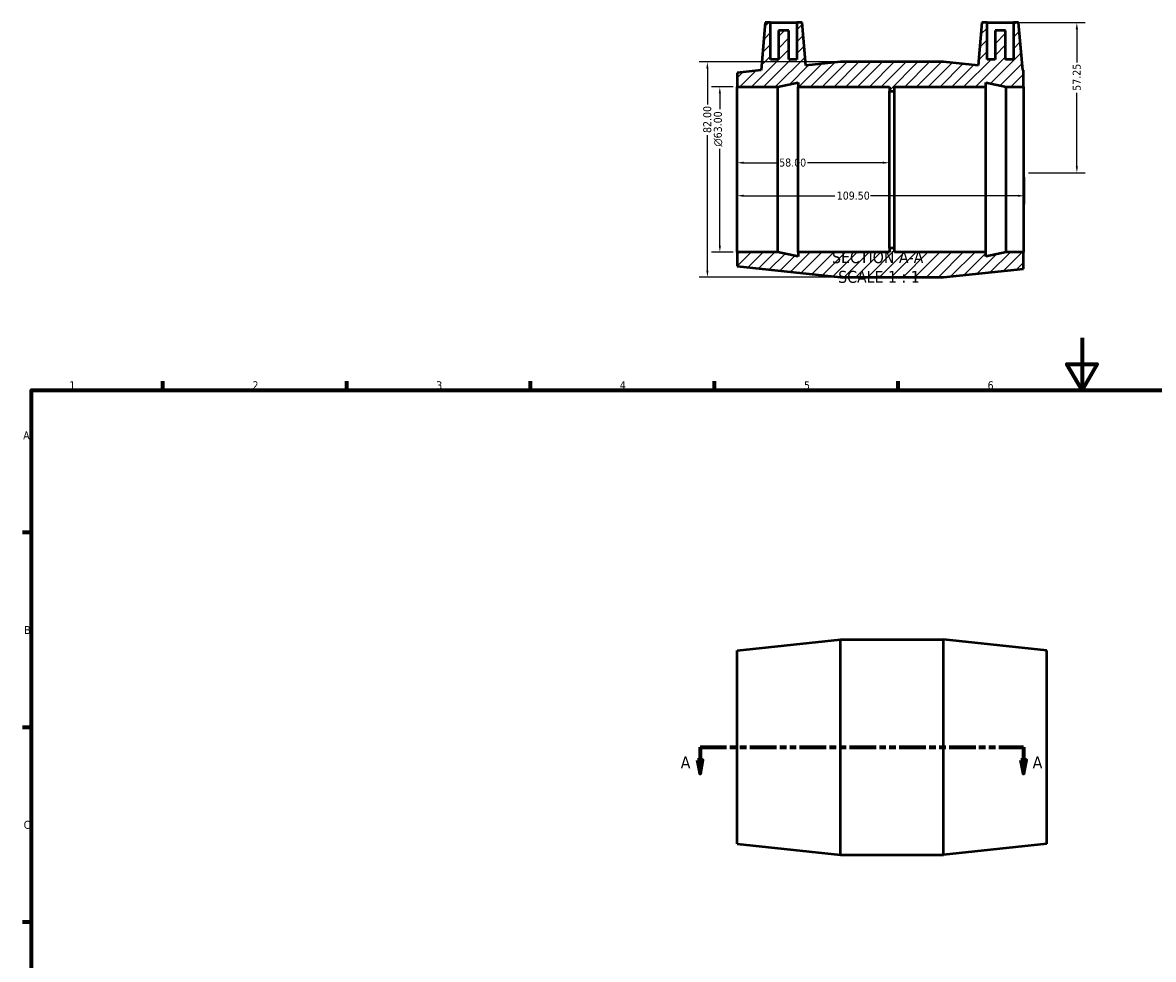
# Model space of a CAD drawing. Header units: millimetres. Extents: x 0 to 895, y 0 to 714.
# Tile 2 of 3: x 17 to 448, y 357 to 714. Entities that reach past the tile are written whole.
import ezdxf

# ---------------------------------------------------------------- set-up
doc = ezdxf.new("R2010")
doc.units = ezdxf.units.MM
doc.linetypes.add('DOUBLE_DASH_CHAIN', pattern=[1.2403, 0.6614, -0.0827, 0.1654, -0.0827, 0.1654, -0.0827])
for name, color, linetype, lineweight in [('Border (ANSI)', 7, 'Continuous', 70), ('Dimension (ANSI)', 7, 'Continuous', 25), ('Hatch (ANSI)', 7, 'Continuous', 18), ('Section Line (ANSI)', 7, 'DOUBLE_DASH_CHAIN', 70), ('Symbol (ANSI)', 7, 'Continuous', 25), ('Visible (ANSI)', 7, 'Continuous', 50)]:
    doc.layers.add(name, color=color, linetype=linetype, lineweight=lineweight)
doc.styles.add('Label Text (ANSI)', font='tahoma.ttf')
doc.styles.add('Note Text (ANSI)', font='tahoma.ttf')
doc.dimstyles.new('Default - mm (ANSI)', dxfattribs={"dimtxt": 3.048, "dimasz": 2.5, "dimexe": 3.175, "dimexo": 1.6002, "dimgap": 0.8, "dimtad": 0, "dimtoh": 1, "dimrnd": 1e-08, "dimzin": 4, "dimdsep": 46, "dimtxsty": 'Note Text (ANSI)', "dimcen": 0.09, "dimdle": 10, "dimclrd": 256, "dimclre": 256, "dimclrt": 230, "dimadec": 1, "dimazin": 1, "dimtfac": 1, "dimtofl": 0, "dimtmove": 0, "dimatfit": 3, "dimfxl": 1, "dimtolj": 1, "dimtzin": 4, "dimlwd": -1, "dimlwe": -1, "dimarcsym": 0})

# ---------------------------------------------------------------- blocks, each defined once
blk = doc.blocks.new('Borders Default Border')
at = {"layer": 'Border (ANSI)'}
for p, q in [((70.08, 574), (70.08, 577.45)), ((140.17, 574), (140.17, 577.45)), ((210.25, 574), (210.25, 577.45)), ((280.33, 574), (280.33, 577.45)), ((350.42, 574), (350.42, 577.45)), ((20, 519.75), (16.55, 519.75)), ((20, 445.5), (16.55, 445.5)), ((20, 371.25), (16.55, 371.25))]:
    blk.add_line(p, q, dxfattribs=at)
at = {"layer": 'Border (ANSI)', "flags": 128}
for points in [[(420.5, 594), (420.5, 574), (414.73, 584), (426.27, 584), (420.5, 574)], [(20, 20), (20, 574), (821, 574), (821, 20), (20, 20)]]:
    blk.add_lwpolyline(points, dxfattribs=at)
at = {"layer": 'Border (ANSI)', "color": 230, "true_color": 0xff0080, "char_height": 3.05, "attachment_point": 7, "style": 'Note Text (ANSI)'}
for s, insert in [('1', (34.35, 574.4)), ('2', (104.2, 574.4)), ('3', (174.26, 574.34)), ('4', (244.23, 574.4)), ('5', (314.48, 574.34)), ('6', (384.49, 574.34)), ('A', (16.78, 555.35)), ('B', (17.15, 481.1)), ('C', (16.95, 406.8))]:
    blk.add_mtext(s, dxfattribs=dict(at, insert=insert))
blk = doc.blocks.new('2dTransSection0')
at = {"layer": 'Section Line (ANSI)', "linetype": 'DOUBLE_DASH_CHAIN', "ltscale": 15.315891}
blk.add_line((274.84, 437.98), (398.21, 437.98), dxfattribs=at)
at = {"layer": 'Section Line (ANSI)', "linetype": 'Continuous'}
for p, q in [((274.84, 437.98), (284.24, 437.98)), ((274.84, 437.98), (274.84, 432.98)), ((388.82, 437.98), (398.21, 437.98)), ((398.21, 437.98), (398.21, 432.98)), ((273.84, 432.98), (274.84, 427.98)), ((275.84, 432.98), (273.84, 432.98)), ((274.84, 432.98), (274.84, 427.98)), ((274.84, 427.98), (275.84, 432.98)), ((397.21, 432.98), (398.21, 427.98)), ((399.21, 432.98), (397.21, 432.98)), ((398.21, 432.98), (398.21, 427.98)), ((398.21, 427.98), (399.21, 432.98))]:
    blk.add_line(p, q, dxfattribs=at)
at = {"layer": 'Section Line (ANSI)', "linetype": 'Continuous', "flags": 128}
for points in [[(273.84, 432.98), (274.84, 427.98), (275.84, 432.98), (273.84, 432.98)], [(397.21, 432.98), (398.21, 427.98), (399.21, 432.98), (397.21, 432.98)]]:
    blk.add_lwpolyline(points, dxfattribs=at)
at = {"layer": 'Section Line (ANSI)'}
for points in [[(273.84, 432.98), (274.84, 427.98), (275.84, 432.98), (273.84, 432.98)], [(397.21, 432.98), (398.21, 427.98), (399.21, 432.98), (397.21, 432.98)]]:
    blk.add_solid(points, dxfattribs=at)
at = {"layer": 'Section Line (ANSI)', "char_height": 4.57, "attachment_point": 7, "style": 'Label Text (ANSI)'}
for insert in [(267.48, 429.91), (401.68, 429.91)]:
    blk.add_mtext('A', dxfattribs=dict(at, insert=insert))
blk = doc.blocks.new('*D7')
at = {"layer": 'Defpoints', "color": 0, "transparency": 16777216}
for p in [(347.03, 660.75), (289.03, 658.16), (347.03, 658.16)]:
    blk.add_point(p, dxfattribs=at)
at = {"layer": 'Dimension (ANSI)', "transparency": 16777216}
for p, q in [((291.53, 660.75), (304.23, 660.75)), ((344.53, 660.75), (315.83, 660.75))]:
    blk.add_line(p, q, dxfattribs=at)
for points in [[(291.53, 661.17), (291.53, 660.33), (289.03, 660.75)], [(344.53, 661.17), (344.53, 660.33), (347.03, 660.75)]]:
    blk.add_solid(points, dxfattribs=at)
at = {"layer": 'Dimension (ANSI)', "color": 230, "true_color": 0xff0080, "transparency": 16777216, "insert": (305.03, 662.34), "char_height": 3.048, "attachment_point": 1, "style": 'Note Text (ANSI)'}
blk.add_mtext('\\A1;58.00', dxfattribs=at)
blk = doc.blocks.new('*D8')
at = {"layer": 'Defpoints', "color": 0, "transparency": 16777216}
for p in [(289.03, 658.16), (398.53, 656.91), (398.53, 648.16)]:
    blk.add_point(p, dxfattribs=at)
at = {"layer": 'Dimension (ANSI)', "transparency": 16777216}
for p, q in [((398.53, 655.31), (398.53, 644.99)), ((291.53, 648.16), (326.19, 648.16)), ((396.03, 648.16), (339.87, 648.16))]:
    blk.add_line(p, q, dxfattribs=at)
for points in [[(291.53, 648.58), (291.53, 647.74), (289.03, 648.16)], [(396.03, 648.58), (396.03, 647.74), (398.53, 648.16)]]:
    blk.add_solid(points, dxfattribs=at)
at = {"layer": 'Dimension (ANSI)', "color": 230, "true_color": 0xff0080, "transparency": 16777216, "insert": (326.99, 649.75), "char_height": 3.048, "attachment_point": 1, "style": 'Note Text (ANSI)'}
blk.add_mtext('\\A1;109.50', dxfattribs=at)
blk = doc.blocks.new('*D9')
at = {"layer": 'Defpoints', "color": 0, "transparency": 16777216}
for p in [(394.33, 714.16), (398.53, 656.91), (418.53, 656.91)]:
    blk.add_point(p, dxfattribs=at)
at = {"layer": 'Dimension (ANSI)', "transparency": 16777216}
for p, q in [((395.93, 714.16), (421.71, 714.16)), ((418.53, 711.66), (418.53, 698.94)), ((418.53, 659.41), (418.53, 687.39)), ((400.13, 656.91), (421.71, 656.91))]:
    blk.add_line(p, q, dxfattribs=at)
for points in [[(418.11, 711.66), (418.95, 711.66), (418.53, 714.16)], [(418.11, 659.41), (418.95, 659.41), (418.53, 656.91)]]:
    blk.add_solid(points, dxfattribs=at)
at = {"layer": 'Dimension (ANSI)', "color": 230, "true_color": 0xff0080, "transparency": 16777216, "insert": (416.94, 688.19), "char_height": 3.048, "attachment_point": 1, "rotation": 90, "style": 'Note Text (ANSI)'}
blk.add_mtext('\\A1;57.25', dxfattribs=at)
blk = doc.blocks.new('*D10')
at = {"layer": 'Defpoints', "color": 0, "transparency": 16777216}
for p in [(289.03, 689.66), (282.4, 626.66), (289.03, 626.66)]:
    blk.add_point(p, dxfattribs=at)
at = {"layer": 'Dimension (ANSI)', "transparency": 16777216}
for p, q in [((287.43, 689.66), (279.23, 689.66)), ((282.4, 687.16), (282.4, 681.23)), ((282.4, 629.16), (282.4, 666.09)), ((287.43, 626.66), (279.23, 626.66))]:
    blk.add_line(p, q, dxfattribs=at)
for points in [[(281.99, 687.16), (282.82, 687.16), (282.4, 689.66)], [(281.99, 629.16), (282.82, 629.16), (282.4, 626.66)]]:
    blk.add_solid(points, dxfattribs=at)
at = {"layer": 'Dimension (ANSI)', "color": 230, "true_color": 0xff0080, "transparency": 16777216, "insert": (280.11, 666.89), "char_height": 3.048, "attachment_point": 1, "rotation": 90, "style": 'Note Text (ANSI)'}
blk.add_mtext('\\A1;\\fAIGDT|b0|i0;\\H3.0480;\\ln\\fTahoma|b0|i0;\\H3.0480;63.00', dxfattribs=at)
blk = doc.blocks.new('*D11')
at = {"layer": 'Defpoints', "color": 0, "transparency": 16777216}
for p in [(328.36, 699.16), (277.66, 617.16), (328.36, 617.16)]:
    blk.add_point(p, dxfattribs=at)
at = {"layer": 'Dimension (ANSI)', "transparency": 16777216}
for p, q in [((326.76, 699.16), (274.49, 699.16)), ((277.66, 696.66), (277.66, 683.01)), ((277.66, 619.66), (277.66, 671.31)), ((326.76, 617.16), (274.49, 617.16))]:
    blk.add_line(p, q, dxfattribs=at)
for points in [[(277.25, 696.66), (278.08, 696.66), (277.66, 699.16)], [(277.25, 619.66), (278.08, 619.66), (277.66, 617.16)]]:
    blk.add_solid(points, dxfattribs=at)
at = {"layer": 'Dimension (ANSI)', "color": 230, "true_color": 0xff0080, "transparency": 16777216, "insert": (276.07, 672.11), "char_height": 3.048, "attachment_point": 1, "rotation": 90, "style": 'Note Text (ANSI)'}
blk.add_mtext('\\A1;82.00', dxfattribs=at)

msp = doc.modelspace()

# ---------------------------------------------------------------- hatches: boundary and pattern name
at = {"layer": 'Hatch (ANSI)'}
h = msp.add_hatch(dxfattribs=at)
h.set_pattern_fill('ANSI31', color=256, scale=25.4, style=0)
h.set_pattern_definition([(45, (0, 0), (-2.245064, 2.245064), [])])
h.paths.add_polyline_path([(398.214, 689.662), (398.214, 695.981), (397.919, 696.011), (396.331, 714.162), (394.331, 714.162), (394.331, 700.162), (391.331, 700.162), (391.331, 711.162), (387.331, 711.162), (387.331, 700.162), (384.331, 700.162), (384.331, 714.162), (382.331, 714.162), (380.899, 697.786), (367.698, 699.162), (328.365, 699.162), (315.164, 697.786), (313.731, 714.162), (311.731, 714.162), (311.731, 700.162), (308.731, 700.162), (308.731, 711.162), (304.731, 711.162), (304.731, 700.162), (301.731, 700.162), (301.731, 714.162), (299.731, 714.162), (298.143, 696.011), (289.031, 695.062), (289.031, 689.662), (304.498, 689.662), (312.231, 691.305), (312.231, 689.662), (347.031, 689.662), (347.031, 688.087), (349.031, 688.087), (349.031, 689.662), (383.831, 689.662), (383.831, 691.305), (391.565, 689.662)])
h.paths.add_polyline_path([(398.214, 626.662), (391.565, 626.662), (383.831, 625.018), (383.831, 626.662), (349.031, 626.662), (349.031, 628.237), (347.031, 628.237), (347.031, 626.662), (312.231, 626.662), (312.231, 625.018), (304.498, 626.662), (289.031, 626.662), (289.031, 621.262), (328.365, 617.162), (367.698, 617.162), (398.214, 620.342)])

# ---------------------------------------------------------------- linework, layer by layer
at = {"layer": 'Visible (ANSI)'}
for p, q in [((299.731, 714.162), (298.143, 696.011)), ((301.731, 714.162), (299.731, 714.162)), ((301.731, 700.162), (301.731, 714.162)), ((301.731, 714.162), (311.731, 714.162)), ((313.731, 714.162), (311.731, 714.162)), ((311.731, 714.162), (311.731, 700.162)), ((315.164, 697.786), (313.731, 714.162)), ((382.331, 714.162), (380.899, 697.786)), ((384.331, 714.162), (382.331, 714.162)), ((384.331, 700.162), (384.331, 714.162)), ((384.331, 714.162), (394.331, 714.162)), ((396.331, 714.162), (394.331, 714.162)), ((394.331, 714.162), (394.331, 700.162)), ((397.919, 696.011), (396.331, 714.162)), ((308.731, 711.162), (304.731, 711.162)), ((304.731, 711.162), (304.731, 700.162)), ((308.731, 700.162), (308.731, 711.162)), ((391.331, 711.162), (387.331, 711.162)), ((387.331, 711.162), (387.331, 700.162)), ((391.331, 700.162), (391.331, 711.162)), ((304.731, 700.162), (301.731, 700.162)), ((311.731, 700.162), (308.731, 700.162)), ((328.365, 699.162), (315.164, 697.786)), ((367.698, 699.162), (328.365, 699.162)), ((380.899, 697.786), (367.698, 699.162)), ((387.331, 700.162), (384.331, 700.162)), ((394.331, 700.162), (391.331, 700.162)), ((298.143, 696.011), (289.031, 695.062)), ((289.031, 695.062), (289.031, 689.662)), ((398.214, 695.981), (397.919, 696.011)), ((398.214, 689.662), (398.214, 695.981)), ((304.498, 689.662), (312.231, 691.305)), ((312.231, 691.305), (312.231, 689.662)), ((383.831, 689.662), (383.831, 691.305)), ((383.831, 691.305), (391.565, 689.662)), ((289.031, 689.662), (304.498, 689.662)), ((289.031, 626.662), (289.031, 689.662)), ((304.498, 626.662), (304.498, 689.662)), ((312.231, 689.662), (347.031, 689.662)), ((312.231, 626.662), (312.231, 689.662)), ((347.031, 689.662), (347.031, 688.087)), ((347.031, 688.087), (349.031, 688.087)), ((347.031, 628.237), (347.031, 688.087)), ((349.031, 688.087), (349.031, 689.662)), ((349.031, 689.662), (383.831, 689.662)), ((349.031, 628.237), (349.031, 688.087)), ((383.831, 626.662), (383.831, 689.662)), ((391.565, 689.662), (398.214, 689.662)), ((391.565, 626.662), (391.565, 689.662)), ((398.214, 689.662), (398.214, 626.662)), ((304.498, 626.662), (289.031, 626.662)), ((289.031, 626.662), (289.031, 621.262)), ((312.231, 625.018), (304.498, 626.662)), ((347.031, 626.662), (312.231, 626.662)), ((312.231, 626.662), (312.231, 625.018)), ((349.031, 628.237), (347.031, 628.237)), ((347.031, 628.237), (347.031, 626.662)), ((349.031, 626.662), (349.031, 628.237)), ((383.831, 626.662), (349.031, 626.662)), ((391.565, 626.662), (383.831, 625.018)), ((383.831, 625.018), (383.831, 626.662)), ((398.214, 626.662), (391.565, 626.662)), ((398.214, 620.342), (398.214, 626.662)), ((289.031, 621.262), (328.365, 617.162)), ((328.365, 617.162), (367.698, 617.162)), ((367.698, 617.162), (398.214, 620.342)), ((289.031, 474.882), (328.365, 478.982)), ((328.365, 396.982), (328.365, 478.982)), ((328.365, 478.982), (367.698, 478.982)), ((367.698, 396.982), (367.698, 478.982)), ((407.031, 474.882), (367.698, 478.982)), ((289.031, 401.082), (289.031, 474.882)), ((407.031, 401.082), (407.031, 474.882)), ((289.031, 401.082), (328.365, 396.982)), ((407.031, 401.082), (367.698, 396.982)), ((328.365, 396.982), (367.698, 396.982))]:
    msp.add_line(p, q, dxfattribs=at)

# ---------------------------------------------------------------- block references
msp.add_blockref('Borders Default Border', (0, 0))
at = {"layer": 'Section Line (ANSI)'}
msp.add_blockref('2dTransSection0', (0, 0), dxfattribs=at)

# ---------------------------------------------------------------- texts
at = {"layer": 'Symbol (ANSI)', "char_height": 4.572, "attachment_point": 7, "style": 'Label Text (ANSI)'}
for s, insert in [('SECTION A-A', (325.198, 622.397)), ('SCALE 1 : 1', (327.518, 614.884))]:
    msp.add_mtext(s, dxfattribs=dict(at, insert=insert))

# ---------------------------------------------------------------- dimensions: what is measured, and where the dimension line sits
at = {"layer": 'Dimension (ANSI)'}
for base, p1, p2, angle, override, picture, middle in [((418.531, 656.912), (394.331, 714.162), (398.531, 656.912), 90, {"dimtoh": 0, "dimdec": 2, "dimtp": 0, "dimtm": 0, "dimtdec": 2, "dimatfit": 1}, '*D9', (418.531, 693.162)), ((277.665, 617.162), (328.365, 699.162), (328.365, 617.162), 90, {"dimtoh": 0, "dimdec": 2, "dimtp": 0, "dimtm": 0, "dimtdec": 2, "dimatfit": 1}, '*D11', (277.665, 677.162)), ((347.031, 660.749), (289.031, 658.162), (347.031, 658.162), 180, {"dimtoh": 0, "dimdec": 2, "dimse1": 1, "dimse2": 1, "dimtp": 0, "dimtm": 0, "dimtdec": 2, "dimatfit": 1}, '*D7', (310.031, 660.749)), ((398.531, 648.162), (289.031, 658.162), (398.531, 656.912), 180, {"dimtoh": 0, "dimdec": 2, "dimse1": 1, "dimtp": 0, "dimtm": 0, "dimtdec": 2, "dimatfit": 1}, '*D8', (333.031, 648.162))]:
    dim = msp.add_linear_dim(base=base, p1=p1, p2=p2, angle=angle, dimstyle='Default - mm (ANSI)', override=override, dxfattribs=at)
    dim.commit()
    dim.dimension.update_dxf_attribs({"geometry": picture, "text_midpoint": middle, "dimtype": 160})
dim = msp.add_linear_dim(base=(282.405, 626.662), p1=(289.031, 689.662), p2=(289.031, 626.662), angle=90, text='\\fAIGDT|b0|i0;\\H3.0480;\\ln\\fTahoma|b0|i0;\\H3.0480;<>', dimstyle='Default - mm (ANSI)', override={"dimtoh": 0, "dimdec": 2, "dimtp": 0, "dimtm": 0, "dimtdec": 2, "dimatfit": 1}, dxfattribs=at)
dim.commit()
dim.dimension.update_dxf_attribs({"geometry": '*D10', "text_midpoint": (282.405, 673.662), "dimtype": 160})

doc.saveas('drawing.dxf')
